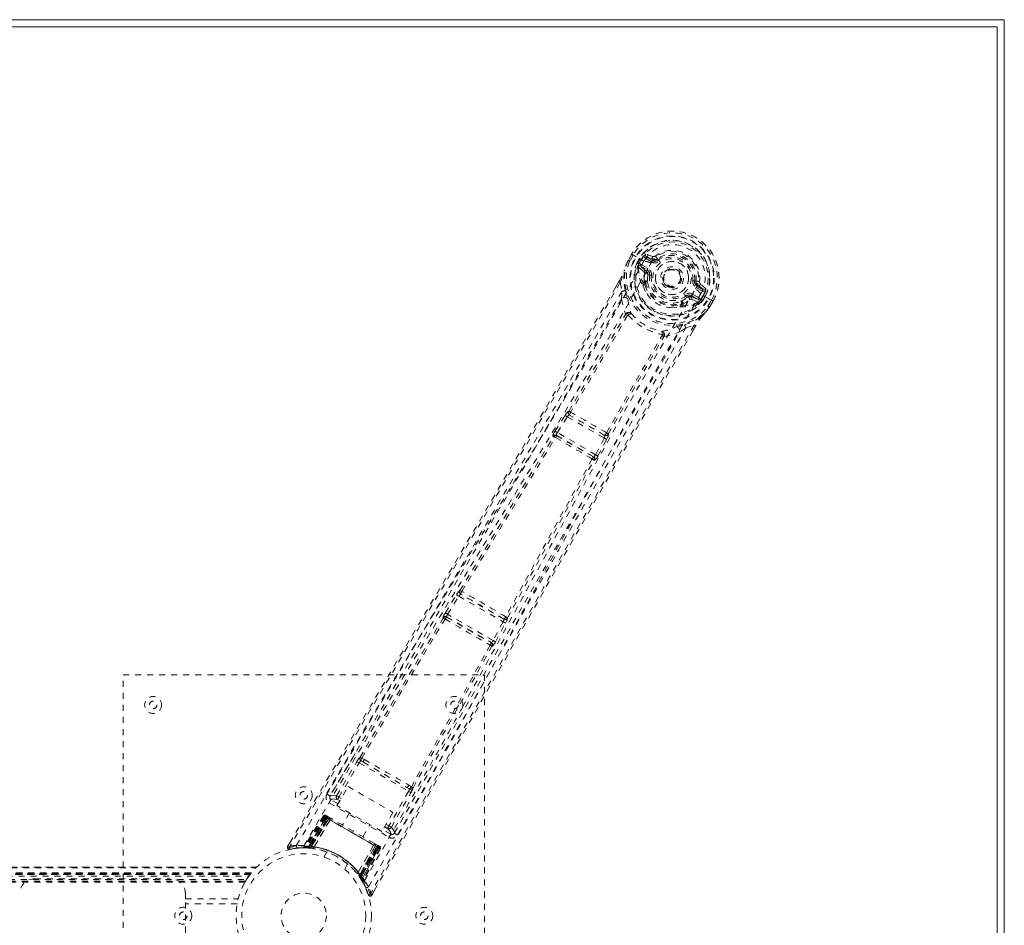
# Model space of a CAD drawing. Header units: inches. Extents: x 7.1 to 78.6, y 25.7 to 55.4.
# Tile 6 of 6: x 62.3 to 78.6, y 40.4 to 55.4. Entities that reach past the tile are written whole.
import ezdxf

# ---------------------------------------------------------------- set-up
doc = ezdxf.new("R2010")
doc.units = ezdxf.units.IN
doc.header["$MEASUREMENT"] = 0
doc.linetypes.add('SLD-Dashed', pattern=[0.075, 0.05, -0.025])
doc.linetypes.add('SLD-Solid', pattern=[0])

msp = doc.modelspace()

# ---------------------------------------------------------------- linework, layer by layer
at = {"color": 7, "linetype": 'SLD-Solid', "lineweight": 15}
for p, q in [((7.09, 55.432), (78.59, 55.432)), ((78.59, 55.432), (78.59, 25.682)), ((7.208, 55.314), (78.472, 55.314)), ((78.472, 55.314), (7.208, 55.314)), ((78.472, 55.314), (78.472, 25.801)), ((78.472, 25.801), (78.472, 55.314))]:
    msp.add_line(p, q, dxfattribs=at)
at = {"color": 7, "linetype": 'SLD-Dashed', "lineweight": 0}
for p, q in [((72.406, 51.54), (72.348, 51.438)), ((72.407, 51.54), (72.349, 51.438)), ((72.431, 51.524), (72.373, 51.423)), ((72.409, 51.538), (72.406, 51.54)), ((72.455, 51.511), (72.409, 51.538)), ((72.475, 51.499), (72.455, 51.511)), ((72.48, 51.496), (72.475, 51.499)), ((72.61, 51.421), (72.48, 51.496)), ((72.636, 51.469), (72.651, 51.495)), ((72.757, 51.502), (72.643, 51.542)), ((72.651, 51.495), (72.762, 51.455)), ((72.752, 51.437), (72.651, 51.495)), ((72.799, 51.509), (72.835, 51.462)), ((72.348, 51.438), (72.346, 51.435)), ((72.5, 51.4), (72.536, 51.463)), ((72.5, 51.4), (72.526, 51.387)), ((72.5, 51.4), (72.5, 51.4)), ((72.515, 51.342), (72.515, 51.337)), ((72.519, 51.323), (72.515, 51.337)), ((72.519, 51.323), (72.608, 51.247)), ((72.526, 51.386), (72.522, 51.367)), ((72.522, 51.367), (72.528, 51.378)), ((72.562, 51.448), (72.526, 51.387)), ((72.528, 51.378), (72.566, 51.445)), ((72.648, 51.258), (72.548, 51.344)), ((72.548, 51.344), (72.661, 51.279)), ((72.566, 51.445), (72.562, 51.448)), ((72.563, 51.37), (72.676, 51.305)), ((72.737, 51.411), (72.636, 51.469)), ((72.762, 51.455), (72.752, 51.437)), ((72.828, 51.457), (72.835, 51.462)), ((72.835, 51.462), (72.85, 51.443)), ((72.648, 51.258), (72.661, 51.279)), ((72.675, 51.195), (72.675, 51.208)), ((72.704, 51.191), (72.675, 51.195)), ((72.193, 51.086), (72.142, 50.998)), ((72.194, 51.085), (72.143, 50.996)), ((72.218, 51.07), (72.244, 50.922)), ((72.596, 51.016), (72.595, 51.037)), ((72.603, 51.065), (72.614, 51.084)), ((72.637, 51.077), (72.626, 51.057)), ((73.213, 51.065), (73.205, 51.053)), ((73.217, 51.073), (73.213, 51.065)), ((73.45, 51.096), (73.474, 51.093)), ((73.474, 51.093), (73.474, 51.084)), ((73.58, 50.924), (73.479, 50.982)), ((73.504, 51.026), (73.494, 51.008)), ((73.595, 50.95), (73.494, 51.008)), ((73.504, 51.026), (73.595, 50.95)), ((73.639, 50.966), (73.548, 51.046)), ((72.239, 50.795), (72.244, 50.922)), ((73.323, 50.821), (73.305, 50.844)), ((73.335, 50.827), (73.323, 50.821)), ((73.391, 50.829), (73.403, 50.85)), ((73.515, 50.786), (73.391, 50.829)), ((73.403, 50.85), (73.515, 50.786)), ((73.418, 50.876), (73.53, 50.812)), ((73.551, 50.878), (73.551, 50.878)), ((73.681, 50.803), (73.551, 50.878)), ((73.555, 50.785), (73.594, 50.852)), ((73.563, 50.788), (73.599, 50.849)), ((73.625, 50.835), (73.588, 50.772)), ((73.594, 50.852), (73.599, 50.849)), ((73.625, 50.835), (73.625, 50.835)), ((73.226, 50.673), (73.207, 50.663)), ((73.228, 50.709), (73.24, 50.729)), ((73.246, 50.693), (73.258, 50.713)), ((73.401, 50.789), (73.512, 50.75)), ((73.526, 50.754), (73.512, 50.75)), ((73.512, 50.75), (73.512, 50.75)), ((73.512, 50.75), (73.512, 50.749)), ((73.526, 50.754), (73.531, 50.756)), ((73.563, 50.788), (73.548, 50.774)), ((73.548, 50.774), (73.555, 50.785)), ((73.563, 50.788), (73.588, 50.772)), ((73.588, 50.772), (73.588, 50.772)), ((73.672, 50.674), (73.73, 50.774)), ((73.686, 50.8), (73.681, 50.803)), ((73.706, 50.788), (73.686, 50.8)), ((73.695, 50.655), (73.697, 50.659)), ((73.696, 50.66), (73.755, 50.761)), ((73.756, 50.76), (73.697, 50.659)), ((73.753, 50.762), (73.706, 50.788)), ((73.756, 50.76), (73.753, 50.762)), ((73.302, 50.311), (73.443, 50.363)), ((73.423, 50.272), (73.468, 50.349)), ((73.469, 50.349), (73.425, 50.272)), ((73.302, 50.311), (73.194, 50.243)), ((71.135, 48.6), (71.3, 48.862)), ((71.3, 48.862), (71.319, 48.89)), ((71.362, 48.93), (71.361, 48.931)), ((71.376, 48.868), (71.377, 48.868)), ((71.957, 48.532), (71.376, 48.868)), ((71.173, 48.577), (71.337, 48.838)), ((71.337, 48.838), (71.951, 48.484)), ((71.168, 48.523), (71.159, 48.533)), ((71.159, 48.533), (71.775, 48.177)), ((71.807, 48.211), (71.173, 48.577)), ((71.957, 48.533), (71.957, 48.532)), ((72.019, 48.551), (72.018, 48.551)), ((71.108, 48.508), (71.099, 48.518)), ((71.951, 48.484), (71.807, 48.211)), ((71.846, 48.19), (71.99, 48.463)), ((71.99, 48.463), (72.005, 48.494)), ((71.775, 48.177), (71.762, 48.18)), ((71.779, 48.12), (71.792, 48.117)), ((69.556, 45.956), (69.556, 45.956)), ((69.314, 45.585), (69.499, 45.885)), ((69.352, 45.561), (69.537, 45.861)), ((69.537, 45.861), (70.273, 45.437)), ((69.571, 45.894), (69.572, 45.893)), ((70.284, 45.482), (69.571, 45.894)), ((69.275, 45.503), (69.279, 45.498)), ((69.339, 45.514), (69.336, 45.519)), ((69.336, 45.519), (70.077, 45.091)), ((70.106, 45.126), (69.352, 45.561)), ((70.273, 45.437), (70.106, 45.126)), ((70.283, 45.483), (70.284, 45.482)), ((70.345, 45.5), (70.345, 45.501)), ((70.145, 45.105), (70.312, 45.416)), ((70.077, 45.091), (70.071, 45.091)), ((70.087, 45.031), (70.094, 45.031)), ((63.965, 36.557), (63.965, 44.557)), ((63.965, 44.557), (69.965, 44.557)), ((69.965, 44.557), (69.965, 36.557)), ((67.817, 43.25), (67.403, 42.548)), ((67.97, 43.15), (67.928, 43.173)), ((67.51, 42.549), (67.846, 43.117)), ((67.548, 42.526), (67.884, 43.094)), ((67.884, 43.094), (68.703, 42.622)), ((67.914, 43.128), (67.955, 43.104)), ((67.955, 43.104), (68.676, 42.688)), ((67.516, 42.385), (67.699, 42.702)), ((67.699, 42.702), (68.444, 42.271)), ((68.676, 42.688), (68.717, 42.664)), ((68.75, 42.699), (68.708, 42.724)), ((67.401, 42.546), (67.395, 42.529)), ((67.403, 42.547), (67.398, 42.539)), ((67.403, 42.549), (67.403, 42.547)), ((67.563, 42.466), (67.526, 42.487)), ((67.585, 42.505), (67.548, 42.526)), ((68.703, 42.622), (68.379, 42.047)), ((68.418, 42.025), (68.742, 42.6)), ((68.471, 41.932), (68.871, 42.641)), ((67.387, 42.432), (68.377, 41.86)), ((67.534, 42.416), (67.417, 42.484)), ((68.261, 41.954), (67.516, 42.385)), ((67.29, 42.213), (66.969, 41.699)), ((67.302, 42.206), (66.985, 41.699)), ((67.322, 42.199), (67.005, 41.696)), ((67.318, 42.197), (67.006, 41.699)), ((67.324, 42.193), (67.045, 41.711)), ((67.051, 41.711), (67.328, 42.191)), ((67.06, 41.71), (67.336, 42.187)), ((67.339, 42.185), (67.065, 41.709)), ((67.352, 42.177), (67.08, 41.708)), ((67.083, 41.695), (67.375, 42.164)), ((67.084, 41.708), (67.355, 42.176)), ((67.377, 42.163), (67.085, 41.695)), ((67.302, 42.206), (67.29, 42.213)), ((67.375, 42.164), (67.318, 42.197)), ((67.331, 42.223), (67.328, 42.224)), ((67.328, 42.191), (68.199, 41.688)), ((67.332, 42.222), (67.332, 42.222)), ((67.339, 42.218), (67.338, 42.216)), ((67.343, 42.216), (67.339, 42.218)), ((68.188, 41.695), (67.339, 42.185)), ((67.354, 42.209), (67.351, 42.211)), ((67.355, 42.176), (67.352, 42.177)), ((67.355, 42.176), (68.172, 41.704)), ((67.416, 42.174), (67.358, 42.207)), ((67.375, 42.164), (67.377, 42.163)), ((67.725, 42.264), (67.609, 42.062)), ((68.444, 42.271), (68.261, 41.954)), ((67.136, 41.698), (67.402, 42.15)), ((67.403, 42.148), (67.138, 41.698)), ((67.403, 42.148), (67.402, 42.15)), ((67.947, 41.867), (68.063, 42.069)), ((68.308, 42.035), (68.356, 42.008)), ((68.331, 42.074), (68.379, 42.047)), ((68.418, 42.025), (68.379, 42.047)), ((68.408, 41.912), (68.28, 41.986)), ((68.458, 41.916), (68.469, 41.929)), ((68.465, 41.923), (68.47, 41.931)), ((68.47, 41.931), (68.471, 41.932)), ((66.739, 41.778), (66.696, 41.704)), ((66.696, 41.704), (66.722, 41.689)), ((66.728, 41.66), (66.856, 41.679)), ((66.868, 41.68), (66.939, 41.682)), ((66.944, 41.685), (66.96, 41.685)), ((66.969, 41.699), (66.985, 41.699)), ((66.981, 41.685), (67.055, 41.681)), ((67.006, 41.699), (67.083, 41.695)), ((67.016, 41.7), (67.02, 41.697)), ((67.043, 41.682), (67.033, 41.683)), ((67.043, 41.682), (67.045, 41.711)), ((67.049, 41.682), (67.043, 41.682)), ((67.045, 41.711), (67.051, 41.711)), ((67.049, 41.682), (67.051, 41.711)), ((67.077, 41.679), (67.049, 41.682)), ((67.055, 41.681), (67.057, 41.681)), ((67.058, 41.681), (67.06, 41.71)), ((67.058, 41.681), (67.062, 41.681)), ((67.062, 41.681), (67.065, 41.709)), ((67.077, 41.679), (67.08, 41.708)), ((67.081, 41.679), (67.084, 41.708)), ((67.085, 41.695), (67.083, 41.695)), ((67.125, 41.674), (67.128, 41.673)), ((67.136, 41.698), (67.138, 41.698)), ((67.867, 41.277), (68.124, 41.731)), ((68.126, 41.732), (67.868, 41.275)), ((67.891, 41.23), (68.15, 41.716)), ((68.151, 41.716), (67.892, 41.228)), ((68.172, 41.704), (67.902, 41.236)), ((67.904, 41.232), (68.175, 41.702)), ((67.913, 41.22), (68.188, 41.695)), ((68.191, 41.693), (67.916, 41.216)), ((68.199, 41.688), (67.921, 41.208)), ((67.925, 41.203), (68.203, 41.686)), ((67.931, 41.161), (68.209, 41.687)), ((68.209, 41.682), (67.933, 41.164)), ((68.225, 41.673), (67.944, 41.145)), ((68.126, 41.732), (68.124, 41.731)), ((68.198, 41.722), (68.14, 41.756)), ((68.15, 41.716), (68.151, 41.716)), ((68.209, 41.682), (68.151, 41.716)), ((68.175, 41.702), (68.172, 41.704)), ((68.205, 41.718), (68.202, 41.72)), ((68.217, 41.711), (68.213, 41.714)), ((68.223, 41.707), (68.223, 41.707)), ((68.228, 41.704), (68.224, 41.707)), ((68.236, 41.666), (68.225, 41.673)), ((67.346, 41.616), (67.297, 41.532)), ((68.236, 41.666), (67.952, 41.131)), ((19.501, 41.362), (66.18, 41.362)), ((66.179, 41.363), (19.502, 41.363)), ((19.513, 41.35), (66.167, 41.35)), ((66.18, 41.362), (66.179, 41.362)), ((67.644, 41.332), (67.692, 41.416)), ((19.584, 41.272), (66.097, 41.272)), ((66.097, 41.272), (19.584, 41.272)), ((66.093, 41.268), (19.588, 41.268)), ((19.591, 41.264), (66.09, 41.264)), ((66.09, 41.264), (19.591, 41.264)), ((66.085, 41.258), (19.595, 41.258)), ((19.603, 41.249), (66.078, 41.249)), ((19.604, 41.248), (66.077, 41.248)), ((66.076, 41.246), (19.605, 41.246)), ((66.074, 41.244), (19.607, 41.244)), ((19.629, 41.213), (66.051, 41.213)), ((66.062, 41.228), (66.09, 41.264)), ((66.09, 41.264), (66.074, 41.244)), ((66.093, 41.268), (66.097, 41.272)), ((67.85, 41.256), (67.852, 41.254)), ((67.867, 41.277), (67.868, 41.275)), ((67.902, 41.236), (67.879, 41.219)), ((67.881, 41.215), (67.879, 41.219)), ((67.904, 41.232), (67.881, 41.215)), ((67.913, 41.22), (67.89, 41.203)), ((67.89, 41.203), (67.892, 41.199)), ((67.892, 41.228), (67.891, 41.23)), ((67.892, 41.228), (67.933, 41.164)), ((67.916, 41.216), (67.892, 41.199)), ((67.893, 41.199), (67.894, 41.197)), ((67.894, 41.197), (67.934, 41.134)), ((67.921, 41.208), (67.897, 41.192)), ((67.901, 41.187), (67.897, 41.192)), ((67.925, 41.203), (67.901, 41.187)), ((67.921, 41.208), (67.925, 41.203)), ((19.668, 41.156), (66.013, 41.156)), ((19.683, 41.13), (65.997, 41.13)), ((19.694, 41.113), (65.987, 41.113)), ((62.5, 41.172), (64.75, 41.172)), ((66.013, 41.156), (66.016, 41.16)), ((67.944, 41.145), (67.952, 41.131)), ((67.945, 41.116), (67.952, 41.103)), ((65, 40.922), (65, 40.839)), ((68.067, 40.912), (68.039, 40.903)), ((68.093, 40.898), (68.135, 40.971)), ((65, 40.839), (65.876, 40.839)), ((65, 40.276), (65, 40.839)), ((65.858, 40.755), (65, 40.755))]:
    msp.add_line(p, q, dxfattribs=at)
at = {"color": 7, "linetype": 'SLD-Dashed', "lineweight": 0, "flags": 128}
for points in [[(72.406, 51.54), (72.405, 51.54), (72.406, 51.539), (72.408, 51.538), (72.411, 51.536), (72.415, 51.533), (72.42, 51.53), (72.425, 51.527), (72.431, 51.524)], [(72.636, 51.469), (72.618, 51.485), (72.607, 51.506)], [(72.727, 51.388), (72.771, 51.453), (72.828, 51.507), (72.897, 51.548), (72.974, 51.574), (73.056, 51.584), (73.139, 51.578), (73.219, 51.557), (73.296, 51.522), (73.364, 51.474), (73.423, 51.414), (73.469, 51.345), (73.501, 51.269), (73.518, 51.19), (73.517, 51.109), (73.498, 51.033), (73.464, 50.963)], [(66.846, 41.726), (67.646, 43.101), (68.456, 44.468), (69.276, 45.826), (70.1, 47.178), (70.746, 48.237), (71.384, 49.296), (72.007, 50.356), (72.61, 51.421)], [(66.968, 41.72), (67.766, 43.09), (68.576, 44.452), (69.396, 45.806), (70.221, 47.153), (70.867, 48.209), (71.504, 49.265), (72.127, 50.324), (72.727, 51.388)], [(72.346, 51.435), (72.312, 51.352), (72.283, 51.266)], [(72.348, 51.438), (72.311, 51.349), (72.287, 51.277)], [(72.346, 51.435), (72.347, 51.434), (72.348, 51.433), (72.351, 51.432), (72.355, 51.431), (72.359, 51.429), (72.363, 51.428), (72.368, 51.426), (72.373, 51.423)], [(72.373, 51.423), (72.368, 51.427), (72.363, 51.43), (72.358, 51.432), (72.354, 51.435), (72.35, 51.437), (72.348, 51.438), (72.347, 51.438), (72.348, 51.438)], [(72.526, 51.386), (72.526, 51.386), (72.526, 51.387)], [(72.528, 51.378), (72.546, 51.377), (72.563, 51.37)], [(72.563, 51.37), (72.56, 51.365), (72.558, 51.36), (72.555, 51.356), (72.553, 51.352), (72.551, 51.349), (72.55, 51.346), (72.549, 51.345), (72.548, 51.344)], [(72.737, 51.411), (72.739, 51.416), (72.742, 51.421), (72.745, 51.425), (72.747, 51.429), (72.749, 51.432), (72.75, 51.435), (72.751, 51.436), (72.752, 51.437)], [(72.868, 51.419), (72.865, 51.424), (72.861, 51.428), (72.858, 51.432), (72.855, 51.436), (72.853, 51.439), (72.851, 51.441), (72.85, 51.442), (72.85, 51.443)], [(72.3, 50.935), (72.275, 51.092), (72.283, 51.266)], [(72.287, 51.277), (72.285, 51.272), (72.283, 51.266)], [(72.62, 51.214), (72.617, 51.235), (72.608, 51.247)], [(72.614, 51.084), (72.613, 51.144), (72.62, 51.214)], [(72.676, 51.305), (72.673, 51.3), (72.67, 51.295), (72.667, 51.291), (72.665, 51.287), (72.663, 51.284), (72.662, 51.281), (72.661, 51.28), (72.661, 51.279)], [(72.675, 51.195), (72.667, 51.129), (72.668, 51.074)], [(72.734, 51.187), (72.728, 51.188), (72.723, 51.189), (72.718, 51.189), (72.713, 51.19), (72.71, 51.19), (72.707, 51.191), (72.705, 51.191), (72.704, 51.191)], [(72.142, 50.998), (70.832, 48.733), (69.459, 46.389), (68.077, 44.045), (66.696, 41.704)], [(72.218, 51.07), (71.812, 50.364), (71.388, 49.63), (70.944, 48.865), (70.539, 48.172), (70.278, 47.726), (70.004, 47.258), (69.717, 46.77), (69.432, 46.284), (69.184, 45.864), (68.856, 45.306), (68.506, 44.713), (68.136, 44.085), (67.792, 43.502), (66.722, 41.689)], [(72.193, 51.086), (72.193, 51.086), (72.193, 51.085), (72.195, 51.084), (72.199, 51.082), (72.203, 51.079), (72.208, 51.076), (72.213, 51.073), (72.218, 51.07)], [(72.596, 51.016), (72.632, 50.927), (72.662, 50.879)], [(73.421, 51.1), (73.426, 51.099), (73.432, 51.099), (73.437, 51.098), (73.441, 51.098), (73.445, 51.097), (73.448, 51.097), (73.45, 51.096), (73.45, 51.096)], [(73.479, 50.982), (73.482, 50.987), (73.485, 50.992), (73.487, 50.996), (73.49, 51), (73.491, 51.003), (73.493, 51.006), (73.494, 51.007), (73.494, 51.008)], [(72.244, 50.922), (71.874, 50.28), (71.487, 49.613), (71.083, 48.919), (70.696, 48.257), (70.304, 47.588), (69.911, 46.919), (69.528, 46.268), (69.159, 45.643), (68.816, 45.061), (68.432, 44.409), (68.071, 43.798), (67.716, 43.198), (67.349, 42.576)], [(68.037, 41.038), (68.828, 42.418), (69.606, 43.804), (70.373, 45.193), (71.132, 46.583), (71.726, 47.671), (72.324, 48.753), (72.93, 49.823), (73.551, 50.878)], [(69.599, 44.021), (70.296, 45.287), (71.05, 46.675), (71.641, 47.762), (72.237, 48.842), (72.843, 49.91), (73.464, 50.962)], [(73.287, 50.868), (73.29, 50.864), (73.293, 50.859), (73.297, 50.855), (73.299, 50.852), (73.302, 50.849), (73.303, 50.846), (73.304, 50.845), (73.305, 50.844)], [(73.418, 50.876), (73.415, 50.872), (73.413, 50.867), (73.41, 50.862), (73.408, 50.858), (73.406, 50.855), (73.404, 50.853), (73.404, 50.851), (73.403, 50.85)], [(73.58, 50.924), (73.583, 50.929), (73.586, 50.934), (73.588, 50.938), (73.59, 50.942), (73.592, 50.945), (73.594, 50.948), (73.595, 50.949), (73.595, 50.95)], [(73.626, 50.918), (73.602, 50.916), (73.58, 50.924)], [(73.599, 50.849), (73.602, 50.847), (73.608, 50.844), (73.616, 50.84), (73.625, 50.835)], [(72.239, 50.795), (70.638, 48.039), (69.022, 45.292), (67.401, 42.546)], [(72.239, 50.795), (72.263, 50.668), (72.304, 50.544)], [(72.339, 50.811), (72.343, 50.799), (72.344, 50.791)], [(73.056, 50.652), (73.113, 50.649), (73.207, 50.663)], [(73.258, 50.713), (73.31, 50.741), (73.366, 50.783)], [(73.366, 50.783), (73.387, 50.791), (73.401, 50.789)], [(73.515, 50.786), (73.516, 50.786), (73.517, 50.788), (73.518, 50.79), (73.52, 50.794), (73.522, 50.798), (73.525, 50.802), (73.527, 50.807), (73.53, 50.812)], [(73.53, 50.812), (73.545, 50.8), (73.555, 50.785)], [(73.563, 50.788), (73.563, 50.788), (73.563, 50.788)], [(73.58, 50.517), (73.634, 50.577), (73.695, 50.655)], [(73.697, 50.659), (73.639, 50.583), (73.587, 50.526)], [(73.697, 50.659), (73.697, 50.659), (73.697, 50.659), (73.694, 50.661), (73.691, 50.662), (73.687, 50.665), (73.682, 50.668), (73.677, 50.671), (73.672, 50.674)], [(73.695, 50.655), (73.694, 50.656), (73.693, 50.657), (73.69, 50.659), (73.688, 50.661), (73.684, 50.664), (73.68, 50.667), (73.676, 50.671), (73.672, 50.674)], [(73.73, 50.774), (73.735, 50.771), (73.741, 50.768), (73.746, 50.765), (73.75, 50.763), (73.753, 50.761), (73.755, 50.76), (73.756, 50.76), (73.756, 50.76)], [(71.362, 48.93), (71.837, 49.732), (72.302, 50.536)], [(72.336, 50.524), (71.871, 49.719), (71.395, 48.917)], [(72.35, 50.528), (72.351, 50.539), (72.348, 50.548), (72.343, 50.555), (72.336, 50.559), (72.328, 50.56), (72.319, 50.558), (72.311, 50.552), (72.304, 50.544)], [(72.35, 50.528), (72.343, 50.528), (72.339, 50.527), (72.337, 50.525), (72.336, 50.524)], [(73.285, 50.367), (73.434, 50.423), (73.58, 50.517)], [(73.58, 50.517), (73.584, 50.521), (73.587, 50.526)], [(73.443, 50.363), (73.073, 49.724), (72.683, 49.048), (72.273, 48.334), (71.844, 47.583), (71.449, 46.891), (71.039, 46.17), (70.945, 46.004), (70.85, 45.836), (70.754, 45.667), (70.689, 45.552), (70.625, 45.439), (70.558, 45.321), (70.488, 45.198), (70.265, 44.803), (70.017, 44.364), (69.744, 43.88), (69.571, 43.574), (69.388, 43.25), (69.19, 42.9), (69.005, 42.572), (68.764, 42.145), (68.549, 41.765), (68.362, 41.434), (68.201, 41.149), (68.067, 40.912)], [(73.138, 50.332), (73.146, 50.335), (73.159, 50.338)], [(73.443, 50.363), (73.448, 50.36), (73.453, 50.357), (73.458, 50.354), (73.463, 50.352), (73.466, 50.35), (73.468, 50.349), (73.469, 50.349), (73.469, 50.349)], [(73.425, 50.272), (72.113, 47.994), (70.769, 45.632), (69.43, 43.265), (68.093, 40.897)], [(68.469, 41.929), (70.037, 44.706), (71.609, 47.479), (73.194, 50.243)], [(68.521, 41.899), (68.706, 42.227), (68.917, 42.6), (69.148, 43.009), (69.357, 43.379), (69.466, 43.573), (69.576, 43.767), (69.685, 43.961), (69.809, 44.181), (69.935, 44.403), (70.056, 44.618), (70.304, 45.056), (70.534, 45.464), (70.747, 45.84), (70.955, 46.208), (71.197, 46.634), (71.612, 47.365), (72.032, 48.102), (72.468, 48.863), (72.894, 49.604), (73.302, 50.311)], [(71.99, 48.573), (72.447, 49.387), (72.911, 50.192)], [(72.018, 48.551), (72.475, 49.364), (72.939, 50.168)], [(72.945, 50.175), (72.948, 50.185), (72.949, 50.194), (72.947, 50.203), (72.942, 50.21), (72.935, 50.213), (72.926, 50.214), (72.917, 50.212), (72.908, 50.206)], [(72.911, 50.192), (72.912, 50.194), (72.912, 50.196), (72.912, 50.2), (72.908, 50.206)], [(72.945, 50.175), (73.073, 50.201), (73.194, 50.243)], [(71.3, 48.862), (71.304, 48.859), (71.313, 48.854), (71.325, 48.846), (71.337, 48.838)], [(71.337, 48.838), (71.342, 48.845), (71.348, 48.852), (71.359, 48.862), (71.369, 48.868), (71.373, 48.868), (71.375, 48.868), (71.376, 48.868)], [(71.135, 48.6), (71.137, 48.599), (71.139, 48.598), (71.143, 48.595), (71.148, 48.592), (71.153, 48.589), (71.159, 48.585), (71.166, 48.581), (71.173, 48.577)], [(71.159, 48.533), (71.157, 48.539), (71.158, 48.549), (71.164, 48.562), (71.168, 48.57), (71.173, 48.577)], [(69.556, 45.956), (70.334, 47.233), (71.108, 48.508)], [(69.587, 45.941), (70.367, 47.219), (71.141, 48.494)], [(71.951, 48.484), (71.958, 48.48), (71.964, 48.477), (71.971, 48.474), (71.976, 48.471), (71.981, 48.468), (71.985, 48.466), (71.988, 48.464), (71.99, 48.463)], [(71.807, 48.211), (71.803, 48.203), (71.799, 48.196), (71.79, 48.184), (71.782, 48.178), (71.775, 48.177)], [(71.807, 48.211), (71.814, 48.207), (71.821, 48.203), (71.827, 48.2), (71.833, 48.197), (71.837, 48.194), (71.841, 48.192), (71.844, 48.191), (71.846, 48.19)], [(71.751, 48.142), (71.034, 46.834), (70.317, 45.52)], [(70.345, 45.501), (71.062, 46.813), (71.779, 48.12)], [(69.55, 45.937), (69.55, 45.939), (69.556, 45.956)], [(69.499, 45.885), (69.518, 45.913), (69.519, 45.914)], [(69.499, 45.885), (69.501, 45.884), (69.503, 45.882), (69.507, 45.88), (69.512, 45.877), (69.518, 45.874), (69.524, 45.87), (69.53, 45.866), (69.537, 45.861)], [(67.898, 43.189), (68.585, 44.346), (69.279, 45.498)], [(67.928, 43.173), (68.615, 44.331), (69.309, 45.483)], [(69.314, 45.585), (69.315, 45.584), (69.318, 45.582), (69.321, 45.58), (69.326, 45.577), (69.332, 45.574), (69.338, 45.57), (69.345, 45.566), (69.352, 45.561)], [(70.273, 45.437), (70.28, 45.433), (70.287, 45.429), (70.293, 45.426), (70.299, 45.423), (70.304, 45.42), (70.308, 45.418), (70.31, 45.416), (70.312, 45.416)], [(70.312, 45.416), (70.327, 45.446), (70.328, 45.447)], [(70.106, 45.126), (70.113, 45.122), (70.12, 45.118), (70.126, 45.115), (70.132, 45.112), (70.137, 45.109), (70.141, 45.107), (70.144, 45.106), (70.145, 45.105)], [(70.059, 45.05), (69.409, 43.873), (68.75, 42.699)], [(68.778, 42.681), (69.437, 43.855), (70.087, 45.031)], [(67.914, 43.128), (67.901, 43.14), (67.896, 43.151)], [(67.97, 43.15), (68.153, 43.044), (68.339, 42.937), (68.525, 42.83), (68.708, 42.724)], [(67.846, 43.117), (67.85, 43.115), (67.859, 43.109), (67.871, 43.102), (67.884, 43.094)], [(67.955, 43.104), (68.132, 43.002), (68.311, 42.899), (68.494, 42.793), (68.676, 42.688)], [(67.51, 42.549), (67.436, 42.559), (67.405, 42.547)], [(67.417, 42.484), (67.452, 42.497), (67.526, 42.487)], [(67.51, 42.549), (67.514, 42.546), (67.522, 42.541), (67.534, 42.534), (67.548, 42.526)], [(67.526, 42.487), (67.526, 42.488), (67.528, 42.491), (67.53, 42.494), (67.533, 42.499), (67.536, 42.505), (67.54, 42.512), (67.544, 42.519), (67.548, 42.526)], [(68.703, 42.622), (68.716, 42.614), (68.729, 42.607), (68.738, 42.602), (68.742, 42.6)], [(67.417, 42.484), (67.415, 42.479), (67.408, 42.468), (67.398, 42.451), (67.387, 42.432)], [(67.29, 42.213), (67.293, 42.211), (67.3, 42.207), (67.311, 42.201), (67.324, 42.193)], [(67.336, 42.187), (67.323, 42.194), (67.312, 42.2), (67.305, 42.204), (67.302, 42.206)], [(67.318, 42.197), (67.318, 42.197), (67.32, 42.196), (67.323, 42.194), (67.327, 42.192), (67.332, 42.189), (67.338, 42.185), (67.345, 42.181), (67.352, 42.177)], [(67.351, 42.211), (67.347, 42.213), (67.345, 42.215), (67.343, 42.216), (67.342, 42.216)], [(67.35, 42.21), (67.347, 42.213), (67.345, 42.214), (67.344, 42.215), (67.344, 42.215)], [(67.395, 42.174), (67.384, 42.17), (67.377, 42.163)], [(67.402, 42.15), (67.396, 42.169), (67.395, 42.174)], [(68.138, 41.757), (67.959, 41.86), (67.778, 41.965), (67.596, 42.07), (67.418, 42.173)], [(68.124, 41.731), (67.945, 41.835), (67.763, 41.94), (67.582, 42.044), (67.403, 42.148)], [(68.356, 42.008), (68.357, 42.009), (68.358, 42.011), (68.36, 42.015), (68.363, 42.02), (68.367, 42.025), (68.37, 42.032), (68.375, 42.039), (68.379, 42.047)], [(68.356, 42.008), (68.402, 41.948), (68.408, 41.912)], [(68.469, 41.929), (68.463, 41.965), (68.418, 42.025)], [(68.377, 41.86), (68.389, 41.879), (68.398, 41.896), (68.405, 41.908), (68.408, 41.912)], [(66.699, 41.703), (66.696, 41.695), (66.696, 41.687), (66.697, 41.679), (66.7, 41.671), (66.704, 41.665), (66.711, 41.661), (66.718, 41.659), (66.725, 41.659)], [(68.126, 41.732), (68.146, 41.737), (68.151, 41.738)], [(68.15, 41.716), (68.152, 41.727), (68.151, 41.738)], [(68.175, 41.702), (68.182, 41.698), (68.189, 41.694), (68.195, 41.691), (68.2, 41.688), (68.204, 41.685), (68.207, 41.683), (68.209, 41.682), (68.209, 41.682)], [(68.225, 41.673), (68.222, 41.675), (68.214, 41.679), (68.204, 41.685), (68.191, 41.693)], [(68.198, 41.722), (68.197, 41.722), (68.196, 41.723)], [(68.203, 41.686), (68.216, 41.678), (68.227, 41.672), (68.234, 41.668), (68.236, 41.666)], [(68.212, 41.714), (68.212, 41.714), (68.211, 41.714), (68.208, 41.715), (68.204, 41.716)], [(68.213, 41.713), (68.213, 41.714), (68.211, 41.715), (68.208, 41.716), (68.205, 41.718)], [(68.209, 41.682), (68.212, 41.689), (68.212, 41.691)], [(67.924, 41.15), (67.92, 41.156), (67.901, 41.187)], [(67.931, 41.156), (67.933, 41.162), (67.934, 41.164)], [(67.949, 41.113), (67.949, 41.126), (67.952, 41.14)], [(67.949, 41.126), (67.951, 41.132), (67.952, 41.133)], [(68.041, 40.904), (68.046, 40.897), (68.051, 40.891), (68.058, 40.887), (68.066, 40.884), (68.073, 40.884), (68.081, 40.885), (68.087, 40.89), (68.092, 40.895)], [(68.093, 40.897), (68.093, 40.898), (68.091, 40.899), (68.085, 40.902), (68.077, 40.907), (68.072, 40.91), (68.067, 40.912)], [(65.857, 40.751), (65.858, 40.753), (65.858, 40.755)]]:
    msp.add_lwpolyline(points, dxfattribs=at)
at = {"color": 7, "linetype": 'SLD-Dashed', "lineweight": 0}
for centre, radius in [((73.077, 51.144), 0.7), ((73.077, 51.144), 0.69), ((73.077, 51.144), 0.623), ((73.077, 51.144), 0.32), ((73.077, 51.144), 0.275), ((73.077, 51.144), 0.188), ((73.077, 51.144), 0.157), ((73.077, 51.144), 0.142), ((73.077, 51.144), 0.14), ((73.077, 51.144), 0.138), ((64.465, 44.057), 0.141), ((64.465, 44.057), 0.0625), ((69.465, 44.057), 0.141), ((69.465, 44.057), 0.0625), ((66.965, 42.557), 0.141), ((66.965, 42.557), 0.0625), ((66.965, 40.557), 1.125), ((66.965, 40.557), 1.03), ((66.965, 40.557), 0.376), ((64.965, 40.557), 0.141), ((68.965, 40.557), 0.14), ((64.965, 40.557), 0.0625), ((68.965, 40.557), 0.0625)]:
    msp.add_circle(centre, radius, dxfattribs=at)
for centre, radius, start, end in [((73.077, 51.144), 0.78, 330, 149.4852), ((73.077, 51.144), 0.78, 330.5288, 149.4712), ((73.077, 51.144), 0.75, 330.4563, 149.5437), ((73.077, 51.144), 0.629, 330.5443, 149.4556), ((73.077, 51.144), 0.599, 330.5443, 149.4557), ((73.084, 51.155), 0.543, 329.3659, 150.6341), ((73.077, 51.144), 0.593, 142.3909, 149.4476), ((72.77, 51.38), 0.206, 128.3432, 142.3389), ((72.665, 51.521), 0.0299, 137.8919, 241.951), ((72.777, 51.48), 0.0301, 132.3462, 238.579), ((72.772, 51.546), 0.0455, 251.3573, 307.4672), ((73.077, 51.144), 0.459, 352.774, 127.226), ((73.077, 51.144), 0.4, 352.774, 127.226), ((73.077, 51.144), 0.376, 352.774, 127.226), ((73.077, 51.144), 0.346, 352.774, 127.2259), ((73.077, 51.144), 0.787, 158.3239, 321.6761), ((73.077, 51.144), 0.758, 158.3239, 321.6761), ((72.373, 51.423), 0.03, 150.2178, 155.2738), ((73.077, 51.144), 0.632, 156.0642, 323.9359), ((73.077, 51.144), 0.602, 156.2697, 323.7303), ((73.011, 51.292), 0.497, 174.8143, 213.6306), ((72.598, 51.332), 0.0845, 155.4152, 172.6004), ((72.533, 51.318), 0.0306, 59.046, 126.166), ((72.958, 51.323), 0.439, 180.0687, 216.0862), ((73.009, 52.235), 0.905, 238.5152, 240.3906), ((72.605, 51.18), 0.242, 59.7354, 88.8248), ((72.796, 51.514), 0.119, 240.0006, 307.2249), ((72.796, 51.514), 0.089, 240, 307.226), ((72.792, 51.519), 0.0715, 244.7807, 299.761), ((73.077, 51.144), 0.275, 0.0002, 179.9998), ((71.167, 51.711), 1.202, 328.6565, 338.8139), ((68.764, 52.326), 3.676, 340.0111, 343.2386), ((72.634, 51.232), 0.0299, 61.0442, 149.0077), ((72.644, 51.194), 0.031, 1.5921, 140.0515), ((72.618, 51.21), 0.0567, 358.2356, 57.9749), ((72.616, 51.202), 0.089, 352.774, 60), ((72.616, 51.202), 0.119, 352.7756, 59.9993), ((73.077, 51.144), 0.376, 172.774, 307.226), ((73.077, 51.144), 0.346, 172.7739, 307.226), ((72.639, 51.039), 0.0444, 144.9967, 182.7094), ((72.629, 50.992), 0.0404, 97.2303, 142.6845), ((72.599, 51.014), 0.0507, 58.2616, 85.6674), ((72.639, 51.067), 0.0305, 13.935, 144.3675), ((72.61, 51.034), 0.0505, 58.2668, 85.7528), ((72.655, 51.042), 0.0326, 151.6469, 197.8226), ((73.096, 51.176), 0.494, 196.9721, 283.028), ((72.649, 51.042), 0.0371, 59.2756, 109.8337), ((73.083, 51.154), 0.453, 189.7482, 290.2511), ((73.074, 51.138), 0.411, 189.0112, 290.9887), ((73.077, 51.144), 0.275, 180.0001, 359.9999), ((73.077, 51.144), 0.157, 215.1542, 260.0596), ((73.539, 51.085), 0.119, 172.7729, 240.0002), ((73.539, 51.085), 0.089, 172.774, 240), ((73.68, 52.481), 1.403, 261.5622, 263.9854), ((73.545, 51.085), 0.0714, 180.3175, 235.2452), ((73.519, 51.052), 0.0301, 241.4568, 347.6163), ((73.578, 51.08), 0.0455, 172.5376, 228.6378), ((72.291, 50.762), 0.0608, 28.0314, 147.6169), ((72.42, 50.304), 0.643, 100.7369, 105.9141), ((74.428, 51.528), 2.209, 195.5724, 198.9381), ((73.068, 51.128), 0.476, 211.4722, 268.527), ((73.019, 51.173), 0.465, 295.8351, 310.796), ((73.359, 50.773), 0.119, 59.9993, 127.2273), ((73.359, 50.773), 0.089, 60, 127.226), ((73.337, 50.794), 0.031, 340.168, 118.1929), ((73.364, 50.779), 0.0565, 61.9565, 121.5659), ((73.375, 50.803), 0.0299, 331.0006, 58.9477), ((73.339, 50.747), 0.249, 31.7067, 59.8606), ((73.077, 51.144), 0.593, 330.5524, 337.6091), ((73.611, 50.975), 0.0299, 238.0461, 342.1095), ((73.435, 50.996), 0.206, 337.6641, 351.6552), ((73.228, 50.869), 0.887, 185.0285, 200.8703), ((73.241, 51.154), 0.491, 266.1258, 305.5142), ((73.201, 50.727), 0.0326, 282.1649, 328.364), ((73.17, 50.679), 0.0404, 337.3034, 22.774), ((73.23, 50.725), 0.0305, 335.6311, 106.0659), ((73.203, 50.722), 0.0371, 10.1708, 60.7229), ((73.206, 50.712), 0.0444, 297.3935, 335.0023), ((73.204, 50.665), 0.0506, 34.3191, 61.7523), ((73.216, 50.684), 0.0504, 34.2231, 61.7508), ((73.293, 51.13), 0.44, 263.9345, 299.9017), ((73.501, 50.759), 0.0305, 353.8281, 60.9611), ((73.457, 50.844), 0.115, 309.6968, 322.2766), ((72.29, 50.544), 0.0143, 326.6968, 2.408), ((72.294, 50.457), 0.0794, 57.488, 83.949), ((72.355, 50.511), 0.0608, 43.4568, 146.3326), ((72.408, 50.474), 0.0786, 96.2602, 136.675), ((73.084, 51.156), 0.965, 220.5265, 259.4746), ((73.048, 51.093), 0.844, 219.7729, 260.2271), ((76.26, 47.998), 3.678, 136.763, 139.9884), ((74.524, 49.773), 1.202, 141.1878, 151.3416), ((72.764, 51.137), 0.888, 279.1312, 294.9697), ((73.14, 50.272), 0.0608, 332.3824, 91.9702), ((72.736, 52.502), 2.205, 281.0592, 284.4307), ((72.677, 50.154), 0.644, 14.0904, 19.2598), ((72.89, 50.202), 0.0608, 333.6686, 76.5442), ((72.833, 50.229), 0.0786, 343.3217, 23.7437), ((72.874, 50.122), 0.0794, 36.0517, 62.5127), ((72.951, 50.162), 0.0143, 117.522, 153.3917), ((71.401, 48.847), 0.0933, 115.8682, 152.462), ((71.399, 48.907), 0.0451, 147.8543, 238.9603), ((71.4, 48.906), 0.0451, 147.8505, 238.9541), ((71.346, 48.843), 0.0889, 56.1816, 79.6206), ((71.464, 48.863), 0.0872, 141.8084, 176.8113), ((54.978, 19.794), 33.379, 59.4252, 60.5748), ((55.335, 20.413), 32.717, 59.3988, 60.6011), ((71.262, 48.496), 0.165, 140.59, 172.3682), ((71.137, 48.493), 0.0451, 60.8647, 147.5091), ((71.901, 48.515), 0.0588, 327.8337, 16.632), ((71.909, 48.606), 0.0873, 303.1911, 338.1896), ((71.978, 48.572), 0.0451, 241.05, 332.1463), ((71.979, 48.572), 0.0451, 241.042, 332.1437), ((71.951, 48.494), 0.088, 40.252, 63.9496), ((71.926, 48.544), 0.0933, 327.5295, 4.1389), ((71.146, 48.483), 0.0451, 60.8969, 147.3972), ((71.09, 48.418), 0.0919, 56.0252, 78.5459), ((71.197, 48.469), 0.0607, 118.3016, 156.2253), ((89.957, 80.38), 37.023, 239.4552, 240.5447), ((87.905, 76.826), 32.881, 239.4019, 240.5982), ((71.701, 48.178), 0.0612, 323.9376, 1.5344), ((71.71, 48.059), 0.092, 41.4641, 63.9925), ((71.739, 48.141), 0.0451, 332.6006, 59.1049), ((71.752, 48.138), 0.0451, 332.489, 59.1375), ((71.692, 48.248), 0.165, 307.6357, 339.4031), ((69.623, 45.859), 0.118, 124.6477, 152.0144), ((69.594, 45.932), 0.0451, 148.3764, 239.3657), ((69.593, 45.931), 0.0433, 172.771, 240.2228), ((69.518, 45.837), 0.125, 56.4402, 72.2382), ((69.641, 45.897), 0.0697, 140.9199, 183.0616), ((53.169, 16.662), 33.569, 59.2813, 60.7188), ((69.594, 45.835), 0.0626, 111.5478, 155.5131), ((53.258, 16.816), 33.342, 59.2942, 60.7057), ((69.49, 45.451), 0.222, 142.8805, 166.3587), ((69.313, 45.479), 0.0451, 60.5583, 148.0575), ((69.317, 45.474), 0.0451, 60.5773, 148.0304), ((69.235, 45.369), 0.136, 56.7437, 71.1079), ((69.362, 45.462), 0.0567, 113.3812, 157.5252), ((87.747, 76.552), 36.127, 239.3134, 240.6867), ((69.396, 45.52), 0.0601, 136.9029, 181.3961), ((86.225, 73.915), 33.042, 239.2678, 240.7322), ((70.222, 45.473), 0.0626, 324.4759, 8.4634), ((70.252, 45.545), 0.0697, 296.9335, 339.0865), ((70.305, 45.522), 0.0451, 240.6364, 331.6283), ((70.306, 45.522), 0.0451, 240.6333, 331.6253), ((70.262, 45.41), 0.123, 47.6593, 63.6594), ((70.228, 45.51), 0.118, 327.9916, 355.3601), ((70.048, 45.143), 0.0601, 298.5951, 343.1013), ((69.941, 45.191), 0.222, 313.6402, 337.1205), ((70.014, 45.085), 0.0571, 322.6154, 6.4771), ((69.998, 44.929), 0.136, 48.8652, 63.2826), ((70.048, 45.053), 0.0451, 331.9732, 59.4187), ((70.054, 45.052), 0.0451, 331.94, 59.4465), ((-66.005, 118.798), 154.855, 329.9018, 331.10066), ((68.103, 42.984), 0.289, 134.9806, 152.6464), ((67.931, 43.168), 0.0384, 147.0873, 205.359), ((67.792, 42.953), 0.258, 58.4492, 65.7726), ((67.99, 43.13), 0.0756, 145.3468, 181.841), ((68.021, 43.108), 0.0652, 140.5434, 183.546), ((67.955, 43.062), 0.0773, 121.6256, 155.4613), ((68.647, 42.747), 0.0652, 296.4355, 339.4361), ((68.64, 42.666), 0.0772, 324.5318, 358.3887), ((68.682, 42.731), 0.075, 298.0093, 334.8057), ((68.738, 42.705), 0.0456, 241.9244, 329.0011), ((68.498, 42.756), 0.289, 327.3516, 345.0238), ((68.627, 42.472), 0.258, 54.2255, 61.5564), ((67.439, 42.522), 0.105, 149.3638, 240.0835), ((68.819, 45.037), 2.866, 239.1591, 240.3584), ((67.44, 42.523), 0.045, 172.0087, 239.979), ((67.549, 42.526), 0.0451, 149.6176, 239.5759), ((67.316, 42.197), 0.03, 60.0039, 148.0075), ((67.316, 42.196), 0.0305, 80.7128, 147.6435), ((67.327, 42.19), 0.03, 83.497, 148.0229), ((67.345, 42.174), 0.0353, 51.8086, 140.6813), ((67.343, 42.181), 0.03, 60.0626, 148.0679), ((67.327, 42.189), 0.0315, 59.3094, 92.3686), ((67.687, 41.992), 0.41, 146.9364, 150.985), ((67.415, 42.307), 0.119, 225.9038, 229.5734), ((68.072, 41.765), 0.849, 148.4161, 150.2233), ((67.712, 41.978), 0.426, 147.0565, 150.9483), ((67.741, 41.96), 0.446, 147.1808, 150.9006), ((67.743, 41.96), 0.444, 147.1771, 150.9147), ((67.401, 42.148), 0.0299, 60.1881, 148.204), ((67.405, 42.149), 0.0266, 60.7966, 111.4522), ((68.379, 42.047), 0.0451, 240.4249, 330.3592), ((68.43, 41.951), 0.105, 239.9129, 330.64), ((68.43, 41.951), 0.045, 240.0216, 307.9885), ((69.921, 44.408), 2.873, 239.6419, 240.8384), ((66.722, 41.689), 0.03, 149.4724, 282.149), ((66.944, 40.524), 1.206, 94.6785, 101.8739), ((66.965, 40.557), 1.158, 17.8714, 102.1368), ((66.785, 41.687), 0.0638, 178.6103, 205.7898), ((66.964, 40.565), 1.12, 94.6374, 102.1026), ((66.872, 41.711), 0.03, 150.2594, 274.0775), ((66.836, 40.362), 1.364, 84.4492, 89.585), ((66.965, 40.557), 1.128, 89.5268, 94.6573), ((66.944, 41.715), 0.03, 271.0774, 328.0198), ((66.96, 41.715), 0.0299, 270.3029, 328.0922), ((66.965, 40.845), 0.84, 88.7964, 90.3462), ((67.009, 41.71), 0.0429, 167.0226, 215.8132), ((66.949, 40.53), 1.19, 30.88, 89.12), ((67.14, 40.875), 0.841, 96.4861, 101.7289), ((66.965, 40.557), 1.127, 30.4732, 89.5268), ((66.981, 41.715), 0.0299, 269.2504, 328.1997), ((67.138, 40.908), 0.805, 95.5284, 100.9267), ((67.059, 41.821), 0.137, 239.4097, 263.5135), ((67.143, 40.896), 0.815, 94.3902, 99.6268), ((67.077, 41.788), 0.109, 241.2429, 270.4847), ((66.966, 40.558), 1.155, 34.2143, 85.7858), ((67.058, 41.711), 0.0297, 265.5265, 328.5242), ((67.059, 41.711), 0.0297, 265.4458, 328.5272), ((66.988, 40.815), 0.869, 83.5578, 85.4831), ((66.966, 40.558), 1.155, 34.9105, 85.0894), ((66.966, 40.558), 1.155, 35.8866, 84.1134), ((67.152, 40.966), 0.733, 91.2389, 95.2437), ((67.105, 41.697), 0.031, 310.2277, 1.6777), ((67.104, 41.698), 0.0345, 314.8458, 1.0332), ((66.984, 40.589), 1.12, 37.9256, 82.0743), ((68.125, 41.734), 0.0265, 8.3759, 59.3794), ((68.125, 41.73), 0.0299, 331.7963, 59.816), ((67.791, 41.932), 0.444, 329.0917, 332.8283), ((67.795, 41.929), 0.443, 329.0813, 332.8305), ((67.825, 41.912), 0.423, 329.0426, 332.9643), ((67.828, 41.91), 0.423, 329.0422, 332.9648), ((68.183, 41.696), 0.03, 331.9365, 59.9362), ((67.846, 41.9), 0.411, 329.0158, 333.0526), ((67.493, 42.099), 0.821, 329.7709, 331.6383), ((68.197, 41.686), 0.0315, 27.9379, 60.6947), ((68.255, 41.817), 0.114, 250.0878, 253.9885), ((68.198, 41.687), 0.03, 331.9816, 36.5589), ((68.21, 41.681), 0.03, 331.9915, 59.9938), ((68.209, 41.681), 0.0305, 332.3626, 39.3656), ((66.972, 40.551), 1.134, 134.3118, 135.1768), ((66.966, 40.557), 1.125, 142.2649, 149.382), ((67.884, 41.247), 0.0345, 118.9557, 165.168), ((67.883, 41.248), 0.0311, 118.3282, 169.6336), ((67.228, 40.924), 0.73, 24.7474, 28.7713), ((66.968, 40.559), 1.125, 30.7753, 35.7154), ((67.917, 41.215), 0.0297, 151.4816, 214.5507), ((67.918, 41.214), 0.0297, 151.4817, 214.4705), ((66.946, 40.544), 1.153, 29.9223, 33.9586), ((67.16, 40.876), 0.825, 20.4073, 25.5762), ((67.183, 40.882), 0.806, 19.0748, 24.4689), ((67.152, 40.867), 0.843, 18.2754, 23.509), ((62.5, 40.922), 0.25, 90, 180), ((64.75, 40.922), 0.25, 0, 90), ((66.978, 40.55), 1.14, 147.8816, 150.4075), ((67.108, 40.64), 0.962, 29.6257, 32.5188), ((67.96, 41.15), 0.0299, 151.7906, 210.7606), ((67.96, 41.15), 0.03, 166.8686, 211.2468), ((67.941, 41.172), 0.0429, 264.1671, 312.9961), ((66.966, 40.558), 1.127, 25.3409, 30.4757), ((67.971, 41.131), 0.0299, 151.9096, 209.6979), ((68.013, 41.138), 0.0707, 181.4567, 208.8968), ((67.015, 40.585), 1.07, 28.906, 29.8328), ((67.978, 41.117), 0.03, 151.9793, 208.9236), ((66.861, 40.348), 1.364, 30.4146, 35.5506), ((68.011, 41.053), 0.03, 205.9264, 329.7368), ((66.971, 40.56), 1.121, 17.8982, 25.3606), ((66.954, 40.525), 1.199, 18.102, 25.339), ((68.067, 40.912), 0.03, 197.8473, 330.5308)]:
    msp.add_arc(centre, radius, start, end, dxfattribs=at)

doc.saveas('drawing.dxf')
